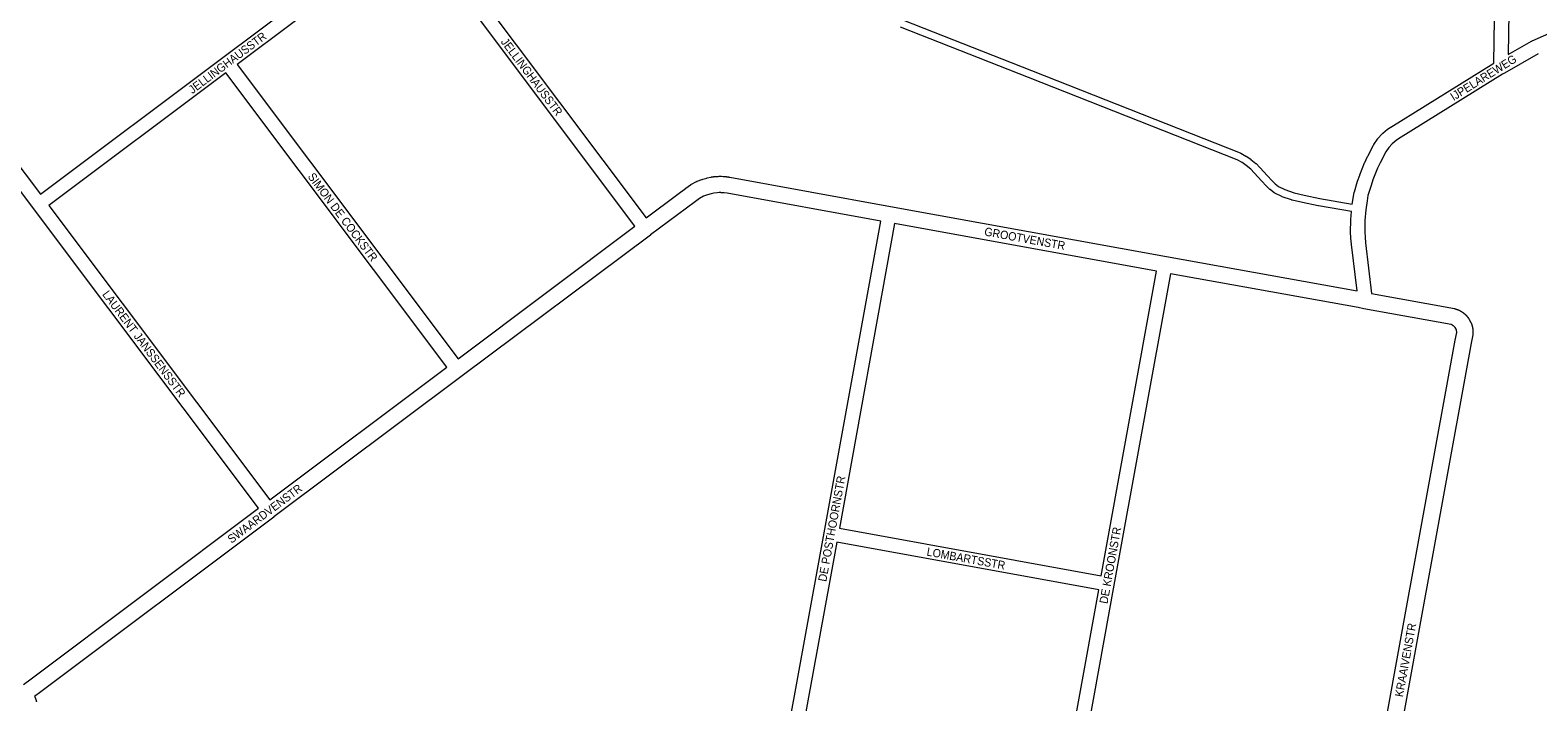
# Model space of a CAD drawing. Header units: metres. Extents: x 123819 to 142731, y 393440 to 405763.
# Tile 231 of 256: x 131492 to 132882, y 399768 to 400388. Entities that reach past the tile are written whole.
import ezdxf
from ezdxf.enums import TextEntityAlignment as Align

# ---------------------------------------------------------------- set-up
doc = ezdxf.new("R2010")
doc.units = ezdxf.units.M
doc.header["$MEASUREMENT"] = 0
for name, color, linetype, lineweight in [('gs-anno-wegen algemeen tekst', 7, 'Continuous', 0), ('gs-knt-aanvullende hoofdweg', 7, 'Continuous', 0), ('gs-knt-fietspaden', 7, 'Continuous', 0), ('gs-knt-wegen algemeen', 7, 'Continuous', 0)]:
    doc.layers.add(name, color=color, linetype=linetype, lineweight=lineweight)
doc.styles.add('Style-Arial', font='arial.ttf')

msp = doc.modelspace()

# ---------------------------------------------------------------- linework, layer by layer
at = {"layer": 'gs-knt-aanvullende hoofdweg', "color": 7, "linetype": 'Continuous', "flags": 128}
for points in [[(132060, 400214.7), (132089.1, 400236.4), (132096.3, 400241.8), (132096.4, 400241.8), (132096.4, 400241.9), (132100.8, 400245), (132101.1, 400245.2), (132101.4, 400245.4), (132101.7, 400245.6), (132106.3, 400248), (132106.6, 400248.1), (132106.7, 400248.2), (132106.7, 400248.2), (132106.8, 400248.2), (132106.9, 400248.2), (132107.1, 400248.3), (132111.4, 400250), (132111.7, 400250.1), (132112.1, 400250.2), (132115.9, 400251.3), (132116.1, 400251.4), (132116.3, 400251.4), (132119.5, 400252.1), (132119.7, 400252.2), (132119.9, 400252.2), (132120, 400252.2), (132120.2, 400252.3), (132120.2, 400252.3), (132120.4, 400252.3), (132120.5, 400252.3), (132120.6, 400252.3), (132120.8, 400252.4), (132120.8, 400252.4), (132121, 400252.4), (132121, 400252.4), (132121.2, 400252.4), (132121.3, 400252.4), (132121.4, 400252.5), (132121.6, 400252.5), (132121.6, 400252.5), (132121.8, 400252.5), (132121.9, 400252.5), (132122.1, 400252.5), (132122.1, 400252.5), (132122.3, 400252.6), (132122.4, 400252.6), (132122.5, 400252.6), (132122.7, 400252.6), (132122.7, 400252.6), (132122.9, 400252.6), (132122.9, 400252.6), (132123.1, 400252.6), (132123.2, 400252.7), (132123.3, 400252.7), (132123.5, 400252.7), (132123.5, 400252.7), (132123.7, 400252.7), (132123.8, 400252.7), (132124, 400252.7), (132124, 400252.7), (132124.2, 400252.7), (132124.3, 400252.7), (132124.4, 400252.8), (132124.5, 400252.8), (132124.6, 400252.8), (132124.8, 400252.8), (132124.8, 400252.8), (132125, 400252.8), (132125.1, 400252.8), (132125.2, 400252.8), (132125.4, 400252.8), (132125.4, 400252.8), (132125.6, 400252.8), (132125.7, 400252.8), (132125.9, 400252.8), (132125.9, 400252.8), (132126.2, 400252.8), (132127.2, 400252.9), (132127.7, 400252.9), (132129, 400252.9), (132129.5, 400252.9), (132130.8, 400252.8), (132131, 400252.8), (132131.1, 400252.8), (132131.3, 400252.8), (132131.3, 400252.8), (132131.5, 400252.8), (132131.6, 400252.8), (132131.7, 400252.8), (132131.9, 400252.7), (132131.9, 400252.7), (132132.1, 400252.7), (132132.2, 400252.7), (132132.4, 400252.7), (132132.4, 400252.7), (132132.6, 400252.7), (132132.7, 400252.7), (132132.8, 400252.7), (132132.9, 400252.6), (132133, 400252.6), (132133.2, 400252.6), (132133.2, 400252.6), (132133.4, 400252.6), (132133.5, 400252.6), (132133.6, 400252.6), (132133.7, 400252.6), (132133.9, 400252.6), (132134, 400252.5), (132134.1, 400252.5), (132134.3, 400252.5), (132134.3, 400252.5), (132134.5, 400252.5), (132134.5, 400252.5), (132134.7, 400252.5), (132134.8, 400252.4), (132134.9, 400252.4), (132135.1, 400252.4), (132135.1, 400252.4), (132135.3, 400252.4), (132135.4, 400252.4), (132135.5, 400252.3), (132135.6, 400252.3), (132135.8, 400252.3), (132135.9, 400252.3), (132136, 400252.3), (132136.2, 400252.2), (132136.2, 400252.2), (132136.4, 400252.2), (132136.4, 400252.2), (132136.6, 400252.2), (132136.7, 400252.1), (132136.8, 400252.1), (132137, 400252.1), (132137, 400252.1), (132137.2, 400252.1), (132137.2, 400252.1), (132137.2, 400252.1)], [(132137.2, 400252.1), (132285.3, 400225.1), (132539.8, 400179), (132715.6, 400147.1)], [(132276.3, 400211.5), (132134.7, 400237.3), (132131.9, 400237.6), (132129.6, 400237.8), (132129.5, 400237.8), (132129.4, 400237.8), (132129.3, 400237.8), (132129.3, 400237.8), (132129.1, 400237.8), (132129.1, 400237.8), (132129, 400237.8), (132128.9, 400237.9), (132128.9, 400237.9), (132128.8, 400237.9), (132128.7, 400237.9), (132128.6, 400237.9), (132128.6, 400237.9), (132128.5, 400237.9), (132128.4, 400237.9), (132128.3, 400237.9), (132128.2, 400237.9), (132128.2, 400237.9), (132128, 400237.9), (132128, 400237.9), (132127.9, 400237.9), (132127.8, 400237.9), (132127.8, 400237.9), (132127.6, 400237.9), (132127.6, 400237.9), (132127.5, 400237.9), (132127.4, 400237.9), (132127.4, 400237.9), (132125.3, 400237.7), (132122.4, 400237.4), (132119.8, 400236.8), (132116.5, 400235.9), (132112.9, 400234.5), (132109.2, 400232.5), (132105.3, 400229.7), (132063.8, 400198.8)], [(131886.4, 400084.5), (132049.6, 400206.9)], [(132530.7, 400165.4), (132289.1, 400209.2)], [(132063.8, 400198.7), (131890.2, 400068.6), (131716.6, 399938.5), (131716.6, 399938.4), (131716.6, 399938.4)], [(132063.8, 400198.8), (132063.8, 400198.8), (132063.8, 400198.8), (132063.8, 400198.7)], [(132063.8, 400198.8), (132063.8, 400198.8), (132063.8, 400198.8), (132063.8, 400198.7)], [(132721.9, 400130.7), (132721.9, 400130.7), (132716.7, 400131.7), (132543.6, 400163)], [(132729, 400144.7), (132805.4, 400130.8), (132805.7, 400130.7), (132805.7, 400130.7), (132805.8, 400130.7), (132805.9, 400130.7)], [(132729, 400144.7), (132805.4, 400130.8), (132805.7, 400130.7), (132805.7, 400130.7), (132805.8, 400130.7), (132805.9, 400130.7)], [(132815.2, 400125.6), (132815.2, 400125.5), (132815.3, 400125.5), (132815.3, 400125.4), (132815.4, 400125.4), (132815.4, 400125.4), (132815.5, 400125.3), (132815.5, 400125.3), (132815.5, 400125.2), (132815.6, 400125.2), (132815.6, 400125.2), (132815.7, 400125.1), (132815.7, 400125.1), (132815.8, 400125), (132815.8, 400125), (132815.8, 400124.9), (132815.9, 400124.9), (132815.9, 400124.9), (132816, 400124.8), (132816, 400124.8), (132816.1, 400124.7), (132816.1, 400124.7), (132816.1, 400124.7), (132816.2, 400124.6), (132816.2, 400124.6), (132816.3, 400124.5), (132816.3, 400124.5), (132816.4, 400124.4), (132816.4, 400124.4), (132816.4, 400124.3), (132816.5, 400124.3), (132816.5, 400124.2), (132816.6, 400124.2), (132816.6, 400124.2), (132816.6, 400124.1), (132816.7, 400124.1), (132816.7, 400124), (132816.8, 400124), (132816.8, 400123.9), (132816.9, 400123.9), (132816.9, 400123.9), (132816.9, 400123.8), (132817, 400123.8), (132817, 400123.7), (132817, 400123.7), (132817.1, 400123.6), (132817.1, 400123.6), (132817.2, 400123.5), (132817.2, 400123.5), (132817.3, 400123.4), (132817.3, 400123.4), (132817.3, 400123.3), (132817.3, 400123.3), (132817.4, 400123.2), (132817.4, 400123.2), (132817.5, 400123.1), (132817.5, 400123.1), (132817.6, 400123), (132817.6, 400123), (132817.6, 400122.9), (132817.6, 400122.9), (132817.7, 400122.9), (132817.7, 400122.8), (132817.8, 400122.8), (132817.8, 400122.7), (132817.9, 400122.7), (132817.9, 400122.6), (132817.9, 400122.6), (132817.9, 400122.6), (132818, 400122.5), (132818, 400122.5), (132818.1, 400122.4), (132818.1, 400122.4), (132818.2, 400122.3), (132818.2, 400122.3), (132818.2, 400122.2), (132818.2, 400122.2), (132818.3, 400122.1), (132818.3, 400122.1), (132818.4, 400122), (132818.4, 400121.9), (132818.5, 400121.8), (132818.6, 400121.7), (132818.6, 400121.6), (132818.7, 400121.6), (132818.7, 400121.4), (132818.8, 400121.3), (132818.9, 400121.1), (132820.4, 400118.4), (132820.5, 400118.1), (132820.6, 400118.1), (132820.6, 400118), (132820.6, 400118), (132820.7, 400117.9), (132820.8, 400117.7), (132820.8, 400117.6), (132820.8, 400117.5), (132820.8, 400117.5), (132820.9, 400117.4), (132820.9, 400117.3), (132820.9, 400117.2), (132820.9, 400117.2), (132821, 400117.1), (132821, 400117.1), (132821.1, 400116.9), (132821.1, 400116.9), (132821.1, 400116.8), (132821.1, 400116.8), (132821.2, 400116.6), (132821.2, 400116.5), (132821.2, 400116.5), (132821.3, 400116.3), (132821.3, 400116.3), (132821.3, 400116.2), (132821.3, 400116.2), (132821.4, 400116), (132821.4, 400116), (132821.4, 400115.9), (132821.4, 400115.8), (132821.5, 400115.7), (132821.5, 400115.7), (132821.5, 400115.6), (132821.5, 400115.5), (132821.6, 400115.4), (132821.6, 400115.4), (132821.6, 400115.3), (132821.6, 400115.2), (132821.6, 400115.2), (132821.7, 400115.1), (132821.7, 400115), (132821.7, 400114.9), (132821.7, 400114.9), (132821.7, 400114.8), (132821.8, 400114.8), (132821.8, 400114.7), (132821.8, 400114.6), (132821.8, 400114.5), (132821.8, 400114.4), (132821.9, 400114.4), (132821.9, 400114.3), (132821.9, 400114.3), (132821.9, 400114.1), (132821.9, 400114.1), (132821.9, 400114), (132821.9, 400114), (132822, 400113.9), (132822, 400113.8), (132822, 400113.7), (132822.1, 400113.2), (132822.2, 400112.8), (132822.3, 400112.5), (132822.3, 400112.1), (132822.4, 400111.6), (132822.4, 400111.4), (132822.4, 400111.4), (132822.4, 400111.3), (132822.4, 400111.2), (132822.4, 400111.2), (132822.4, 400111.1), (132822.4, 400111.1), (132822.4, 400110.9), (132822.4, 400110.9), (132822.4, 400110.8), (132822.4, 400110.8), (132822.4, 400110.7), (132822.5, 400110.6), (132822.5, 400110.6), (132822.5, 400110.5), (132822.5, 400110.4), (132822.5, 400110.4), (132822.5, 400110.3), (132822.5, 400110.3), (132822.5, 400110.2), (132822.5, 400110.1), (132822.5, 400110), (132822.5, 400109.9), (132822.5, 400109.8), (132822.5, 400109.8), (132822.5, 400109.8), (132822.5, 400109.6), (132822.5, 400109.4), (132822.5, 400109.1), (132822.5, 400108.8), (132822.5, 400108.6), (132822.5, 400108.5), (132822.5, 400108.3), (132822.5, 400108.3), (132822.5, 400108.2), (132822.5, 400108.2), (132822.5, 400108.1), (132822.5, 400108), (132822.5, 400107.9), (132822.5, 400107.8), (132822.5, 400107.8), (132822.5, 400107.7), (132822.5, 400107.6), (132822.5, 400107.5), (132822.5, 400107.4), (132822.5, 400107.3), (132822.4, 400107.2), (132822.4, 400107), (132822.4, 400106.9), (132822.4, 400106.6), (132820.9, 400098.8), (132765.6, 399794.6), (132718, 399531.8)], [(132802.3, 400116.1), (132721.9, 400130.7), (132721.9, 400130.7)], [(132802.3, 400116.1), (132721.9, 400130.7), (132721.9, 400130.7)], [(132805.9, 400130.7), (132806.2, 400130.6)], [(132805.9, 400130.7), (132806, 400130.6), (132806.2, 400130.6)], [(132806.2, 400130.6), (132806.2, 400130.6), (132806.3, 400130.6), (132806.4, 400130.5), (132806.4, 400130.5), (132806.5, 400130.5), (132806.6, 400130.5), (132806.8, 400130.4), (132806.9, 400130.4), (132807.2, 400130.3), (132807.5, 400130.2), (132807.5, 400130.2), (132807.7, 400130.1)], [(132806.2, 400130.6), (132806.2, 400130.6), (132806.3, 400130.6), (132806.4, 400130.5), (132806.4, 400130.5), (132806.5, 400130.5), (132806.6, 400130.5), (132806.8, 400130.4), (132806.9, 400130.4), (132807.2, 400130.3), (132807.5, 400130.2), (132807.5, 400130.2), (132807.7, 400130.1)], [(132807.7, 400130.1), (132807.9, 400130), (132808.4, 400129.9)], [(132807.7, 400130.1), (132807.8, 400130.1), (132807.9, 400130), (132807.9, 400130), (132808, 400130), (132808, 400130), (132808.1, 400129.9), (132808.1, 400129.9), (132808.2, 400129.9), (132808.2, 400129.9), (132808.3, 400129.9), (132808.4, 400129.9)], [(132808.4, 400129.9), (132808.4, 400129.8)], [(132808.4, 400129.9), (132808.4, 400129.8)], [(132808.4, 400129.8), (132808.5, 400129.8), (132808.5, 400129.8), (132808.6, 400129.8), (132808.6, 400129.8), (132808.7, 400129.7), (132808.7, 400129.7), (132808.8, 400129.7), (132808.8, 400129.7), (132808.8, 400129.7), (132808.9, 400129.6), (132808.9, 400129.6), (132809, 400129.6), (132809, 400129.6), (132809.1, 400129.5), (132809.1, 400129.5), (132809.2, 400129.5), (132809.3, 400129.5), (132809.3, 400129.5), (132809.4, 400129.4), (132809.4, 400129.4), (132809.5, 400129.4), (132809.5, 400129.4), (132809.5, 400129.3), (132809.6, 400129.3), (132809.6, 400129.3), (132809.7, 400129.3), (132809.7, 400129.3), (132809.8, 400129.2), (132809.8, 400129.2), (132809.9, 400129.2), (132809.9, 400129.2), (132810, 400129.1), (132810, 400129.1), (132810.1, 400129.1), (132810.1, 400129.1), (132810.2, 400129), (132810.2, 400129), (132810.3, 400129), (132810.4, 400128.9), (132810.4, 400128.9), (132810.5, 400128.9), (132810.5, 400128.9), (132810.6, 400128.8), (132810.6, 400128.8), (132810.7, 400128.8), (132810.7, 400128.8), (132810.8, 400128.7), (132810.8, 400128.7), (132810.8, 400128.7), (132810.9, 400128.7), (132810.9, 400128.6), (132811, 400128.6), (132811, 400128.6), (132811.1, 400128.5), (132811.1, 400128.5), (132811.2, 400128.5), (132811.2, 400128.5), (132811.3, 400128.4), (132811.3, 400128.4), (132811.3, 400128.4), (132811.4, 400128.4), (132811.4, 400128.3), (132811.5, 400128.3), (132811.5, 400128.3), (132811.6, 400128.3), (132811.6, 400128.2), (132811.7, 400128.2), (132811.7, 400128.2), (132811.8, 400128.1), (132811.8, 400128.1), (132811.8, 400128.1), (132811.9, 400128), (132811.9, 400128), (132812, 400128), (132812, 400128), (132812.1, 400127.9), (132812.1, 400127.9), (132812.2, 400127.9), (132812.2, 400127.8), (132812.3, 400127.8), (132812.3, 400127.8), (132812.4, 400127.8), (132812.4, 400127.7), (132812.5, 400127.7), (132812.5, 400127.7), (132812.6, 400127.6), (132812.6, 400127.6), (132812.7, 400127.6), (132812.7, 400127.5), (132812.8, 400127.5), (132812.8, 400127.5), (132812.9, 400127.4), (132812.9, 400127.4), (132813, 400127.4), (132813, 400127.4), (132813.1, 400127.3)], [(132813.1, 400127.3), (132813.1, 400127.3), (132813.1, 400127.2), (132813.2, 400127.2)], [(132813.1, 400127.3), (132813.1, 400127.3), (132813.1, 400127.2), (132813.2, 400127.2)], [(132813.2, 400127.2), (132813.2, 400127.2), (132813.3, 400127.2), (132813.3, 400127.1), (132813.4, 400127.1), (132813.4, 400127), (132813.4, 400127), (132813.5, 400127), (132813.5, 400126.9), (132813.6, 400126.9), (132813.6, 400126.9), (132813.7, 400126.8), (132813.7, 400126.8), (132813.8, 400126.7), (132813.8, 400126.7), (132813.9, 400126.7), (132813.9, 400126.6), (132814, 400126.6), (132814, 400126.6), (132814.1, 400126.5), (132814.1, 400126.5), (132814.2, 400126.4), (132814.2, 400126.4), (132814.3, 400126.4), (132814.3, 400126.3), (132814.4, 400126.3), (132814.4, 400126.3), (132814.5, 400126.2), (132814.5, 400126.2), (132814.6, 400126.1), (132814.6, 400126.1), (132814.6, 400126.1), (132814.7, 400126), (132814.7, 400126), (132814.8, 400125.9), (132814.8, 400125.9), (132814.9, 400125.9), (132814.9, 400125.8), (132815, 400125.8)], [(132815, 400125.8), (132815, 400125.7), (132815, 400125.7), (132815, 400125.7), (132815.1, 400125.7), (132815.1, 400125.7), (132815.1, 400125.6), (132815.2, 400125.6), (132815.2, 400125.6)], [(132815, 400125.8), (132815, 400125.7), (132815, 400125.7), (132815, 400125.7), (132815.1, 400125.7), (132815.1, 400125.7), (132815.1, 400125.6), (132815.2, 400125.6), (132815.2, 400125.6)], [(132700.9, 399521.5), (132750.8, 399797.3), (132750.8, 399797.3), (132806.2, 400101.5), (132807.5, 400108.8), (132807.5, 400109), (132807.5, 400109), (132807.5, 400109.1), (132807.5, 400109.1), (132807.5, 400109.2), (132807.5, 400109.2), (132807.5, 400109.2), (132807.4, 400110.1), (132807.4, 400110.1), (132807.4, 400110.2), (132807.4, 400110.2), (132807.4, 400110.3), (132807.2, 400111), (132807, 400111.7), (132806.1, 400113.3), (132805.5, 400114), (132805, 400114.5), (132804.7, 400114.8), (132804.4, 400115)], [(132802.5, 400116), (132802.4, 400116), (132802.4, 400116.1), (132802.4, 400116.1), (132802.3, 400116.1)], [(132802.5, 400116), (132802.4, 400116.1), (132802.3, 400116.1)], [(132804.4, 400115), (132804.1, 400115.2), (132803.6, 400115.5), (132803.2, 400115.7), (132802.9, 400115.9), (132802.9, 400115.9), (132802.8, 400115.9), (132802.6, 400116), (132802.5, 400116), (132802.5, 400116)], [(132804.4, 400115), (132804.1, 400115.2), (132803.6, 400115.5), (132803.2, 400115.7), (132802.9, 400115.9), (132802.9, 400115.9), (132802.8, 400115.9), (132802.6, 400116), (132802.5, 400116), (132802.5, 400116)], [(131712.8, 399954.4), (131876, 400076.7)], [(131485.7, 399783.8), (131492.7, 399789), (131702.4, 399946.6)], [(131716.6, 399938.4), (131501.7, 399777), (131495.9, 399772.7), (131495.9, 399772.6), (131496, 399772.4), (131496, 399772.4), (131496.1, 399772.2), (131496.2, 399772.1), (131496.3, 399771.9), (131496.3, 399771.8), (131496.4, 399771.6), (131496.4, 399771.5), (131496.5, 399771.3), (131496.5, 399771.2), (131496.6, 399771.1), (131496.6, 399771), (131496.6, 399770.9), (131496.7, 399770.7), (131496.7, 399770.7), (131496.8, 399770.5), (131496.8, 399770.4), (131496.9, 399770.2), (131496.9, 399770), (131497, 399769.8), (131497, 399769.8), (131497.1, 399769.6), (131497.1, 399769.5), (131497.2, 399769.3), (131497.2, 399769.2), (131497.3, 399768.9), (131497.3, 399768.9), (131497.3, 399768.7), (131497.4, 399768.6), (131497.4, 399768.4), (131497.4, 399768.3), (131497.5, 399768.1), (131497.5, 399768), (131497.5, 399767.8), (131497.6, 399767.7)]]:
    msp.add_lwpolyline(points, dxfattribs=at)
at = {"layer": 'gs-knt-fietspaden', "color": 7, "linetype": 'Continuous', "flags": 128}
for points in [[(132710.4, 400220.3), (132679.9, 400225.6), (132679.8, 400225.6), (132665.3, 400228.7), (132665.3, 400228.7), (132655.7, 400231), (132655.6, 400231), (132655.5, 400231), (132655.3, 400231.1), (132646.5, 400234.1), (132646.3, 400234.2), (132646.2, 400234.2), (132646.1, 400234.3), (132639.8, 400237.3), (132639.6, 400237.4), (132639.5, 400237.5), (132639.4, 400237.6), (132639.3, 400237.7), (132639.1, 400237.7), (132635.5, 400240.6), (132635.4, 400240.7), (132635.3, 400240.8), (132632, 400243.9), (132631.9, 400244), (132631.8, 400244.1), (132627.8, 400248.4), (132627.7, 400248.5), (132620.8, 400256.2), (132617.6, 400259.5), (132613.4, 400263), (132609.5, 400265.6), (132605, 400268.1), (132412.7, 400344.1), (132294.6, 400390.5)], [(132297.2, 400397.1), (132415.3, 400350.6), (132415.3, 400350.6), (132607.8, 400274.6), (132608, 400274.5), (132608.1, 400274.4), (132608.3, 400274.4), (132613.1, 400271.6), (132613.2, 400271.6), (132613.4, 400271.5), (132617.5, 400268.7), (132617.6, 400268.6), (132617.7, 400268.5), (132622.2, 400264.8), (132622.3, 400264.7), (132622.4, 400264.6), (132622.5, 400264.6), (132625.9, 400261.1), (132625.9, 400261), (132626, 400261), (132633, 400253.2), (132636.9, 400248.9), (132640, 400246), (132643.2, 400243.5), (132649, 400240.7), (132657.5, 400237.8), (132666.8, 400235.6), (132681.2, 400232.5), (132711.2, 400227.3)]]:
    msp.add_lwpolyline(points, dxfattribs=at)
at = {"layer": 'gs-knt-wegen algemeen', "color": 7, "linetype": 'Continuous', "flags": 128}
for points in [[(132711.2, 400227.3), (132711.9, 400232.4), (132712, 400232.5), (132712, 400232.7), (132713, 400238), (132713.1, 400238.2), (132713.2, 400238.5), (132716, 400248.3), (132716.1, 400248.5), (132718.1, 400254.1), (132718.1, 400254.3), (132718.2, 400254.4), (132722.6, 400265.4), (132722.7, 400265.6), (132722.7, 400265.7), (132725.2, 400271.1), (132725.3, 400271.2), (132725.4, 400271.4), (132730.9, 400281.8), (132731, 400282), (132731.1, 400282.2), (132731.2, 400282.4), (132734.4, 400287.1), (132734.5, 400287.3), (132734.7, 400287.6), (132734.9, 400287.8), (132738.7, 400292), (132738.9, 400292.2), (132739.1, 400292.5), (132739.3, 400292.7), (132743.7, 400296.3), (132743.9, 400296.5), (132744, 400296.6), (132744.2, 400296.7), (132746.6, 400298.3), (132746.8, 400298.4), (132841.8, 400357.5), (132844, 400500.2)], [(132857, 400500), (132855, 400365.2), (132876.4, 400377.6), (132876.6, 400377.7), (132876.8, 400377.8), (132877, 400377.9), (132905.6, 400390.6)], [(131501.3, 400236.4), (131669.6, 400362.7), (131669.6, 400362.7), (131832.8, 400485.1)], [(132049.6, 400206.9), (131849.8, 400473.3), (131849.2, 400474), (131848.7, 400474.4), (131847.2, 400475.4), (131845.7, 400475.9), (131843.9, 400476), (131843.3, 400475.9), (131842.5, 400475.7), (131841.9, 400475.5), (131840.3, 400474.5), (131682.6, 400356.2)], [(131860.1, 400481.2), (132060, 400214.7)], [(132882.6, 400366.1), (132851.6, 400348.2), (132849.9, 400347.1), (132753.7, 400287.4), (132751.8, 400286.1), (132748.1, 400283), (132744.9, 400279.5), (132742.2, 400275.5), (132737, 400265.4), (132734.6, 400260.4), (132730.3, 400249.7), (132728.5, 400244.4), (132725.7, 400235.1), (132724.8, 400230.3), (132723.6, 400222), (132722.8, 400212.1), (132722.7, 400201.8), (132723, 400196.8), (132723.5, 400191.5), (132729, 400144.7)], [(131672.2, 400348.4), (131509.1, 400226)], [(131876, 400076.7), (131672.2, 400348.4)], [(131682.6, 400356.2), (131886.4, 400084.5)], [(131461.1, 400280.4), (131463.5, 400279.9), (131463.8, 400279.9), (131464, 400279.8), (131464.3, 400279.7), (131464.5, 400279.6), (131464.8, 400279.5), (131465, 400279.4), (131468, 400278.1), (131468.2, 400277.9), (131468.4, 400277.8), (131468.7, 400277.7), (131468.9, 400277.5), (131469.1, 400277.4), (131469.3, 400277.2), (131471.8, 400275.2), (131472.1, 400275), (131472.3, 400274.8), (131472.5, 400274.5), (131472.8, 400274.3), (131473, 400274), (131501.3, 400236.4)], [(131702.4, 399946.6), (131494.8, 400223.3), (131463, 400265.6), (131461.8, 400266.6), (131460.3, 400267.3), (131458.7, 400267.6)], [(131509.1, 400226), (131712.8, 399954.4)], [(132715.6, 400147.1), (132710.5, 400190.1), (132710.5, 400190.3), (132710, 400195.7), (132710, 400196), (132709.7, 400201.3), (132709.7, 400201.5), (132709.7, 400201.7), (132709.8, 400212.4), (132709.8, 400212.7), (132709.8, 400212.9), (132710.4, 400220.3)], [(132167.7, 399614.4), (132224.1, 399923.9), (132276.3, 400211.5)], [(132289.1, 400209.2), (132238.1, 399928)], [(132479.7, 399884.1), (132530.7, 400165.4)], [(132543.6, 400163), (132491.3, 399875.4)], [(132238.1, 399928), (132479.7, 399884.1)], [(132235.8, 399915.2), (132180.5, 399612.1)], [(132477.3, 399871.3), (132235.8, 399915.2)], [(132422.4, 399567.9), (132477.3, 399871.3)], [(132491.3, 399875.4), (132435.2, 399565.6)]]:
    msp.add_lwpolyline(points, dxfattribs=at)

# ---------------------------------------------------------------- texts
at = {"layer": 'gs-anno-wegen algemeen tekst', "color": 7, "style": 'Style-Arial', "width": 0.909091}
for s, rotation, p in [('JELLINGHAUSSTR', 36.8747, (131673.7, 400357.7)), ('JELLINGHAUSSTR', 306.8657, (131954.4, 400344.7)), ('IJPELAREWEG', 31.9588, (132832.1, 400344)), ('SIMON DE COCKSTR', 306.8751, (131780.1, 400215.3)), ('GROOTVENSTR', 349.7046, (132409.2, 400195.4)), ('LAURENT JANSSENSSTR', 306.8699, (131596.8, 400098.3)), ('DE POSTHOORNSTR', 79.6698, (132231.1, 399927.6)), ('SWAARDVENSTR', 36.8674, (131708.2, 399941.5)), ('DE KROONSTR', 79.7347, (132488, 399893.8)), ('LOMBARTSSTR', 349.7065, (132355, 399900.1)), ('KRAAIVENSTR', 79.6935, (132760.3, 399806.4))]:
    msp.add_text(s, height=7.7, rotation=rotation, dxfattribs=at).set_placement(p, align=Align.MIDDLE_CENTER)

doc.saveas('drawing.dxf')
